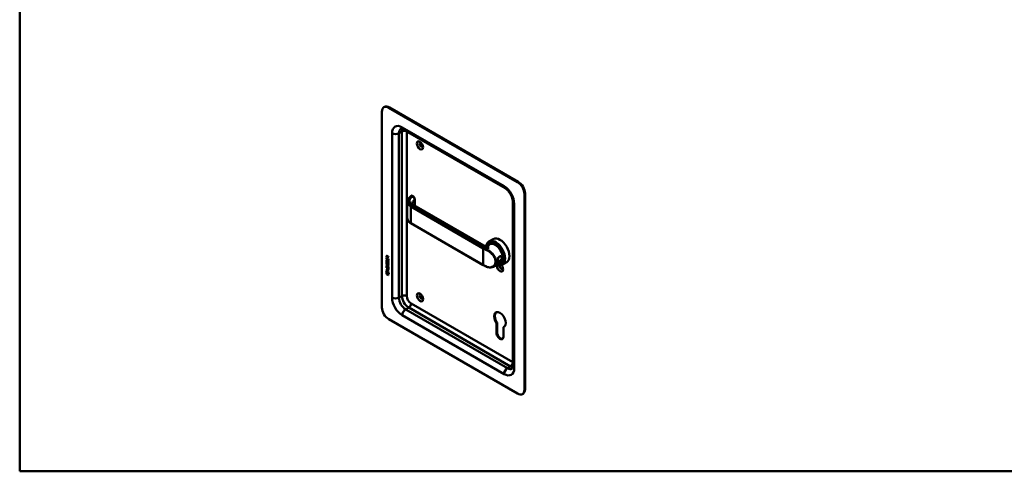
# Model space of a CAD drawing. Header units: millimetres. Extents: x 20 to 833, y 20 to 574.
# Tile 1 of 4: x 20 to 431, y 20 to 208. Entities that reach past the tile are written whole.
import ezdxf

# ---------------------------------------------------------------- set-up
doc = ezdxf.new("R2010")
doc.units = ezdxf.units.MM
doc.header["$LTSCALE"] = 2
for name, color, linetype, lineweight in [('Sichtbare Kanten(DIN)', 7, 'Continuous', 50), ('Sichtbare tangentiale Kanten(DIN)', 7, 'Continuous', 50), ('Skizziergeometrie(DIN)', 7, 'Continuous', 50)]:
    doc.layers.add(name, color=color, linetype=linetype, lineweight=lineweight)

# ---------------------------------------------------------------- blocks, each defined once
blk = doc.blocks.new('Ränder Standardrahmen')
at = {"layer": 'Skizziergeometrie(DIN)', "flags": 128}
blk.add_lwpolyline([(10, 10), (10, 287), (410, 287), (410, 10), (10, 10)], dxfattribs=at)

msp = doc.modelspace()

# ---------------------------------------------------------------- linework, layer by layer
at = {"layer": 'Sichtbare Kanten(DIN)'}
for p, q in [((171.08, 169.982), (171.08, 88.332)), ((171.909, 171.813), (172.192, 171.976)), ((227.649, 140.588), (173.909, 171.615)), ((227.932, 140.752), (174.192, 171.778)), ((222.406, 138.04), (179.98, 162.535)), ((230.477, 54.04), (230.477, 135.689)), ((230.76, 54.203), (230.76, 135.853)), ((181.639, 125.561), (181.639, 132.345)), ((184.023, 134.721), (183.656, 134.933)), ((184.804, 130.784), (184.804, 133.384)), ((225.649, 63.838), (225.649, 132.423)), ((213.588, 114.166), (184.408, 131.013)), ((213.265, 106.04), (183.143, 123.432)), ((217.495, 116.861), (215.685, 115.815)), ((216.242, 114.982), (216.072, 114.884)), ((216.115, 114.678), (215.207, 114.154)), ((172.964, 108.406), (172.964, 109.06)), ((172.964, 109.06), (173.063, 109.003)), ((173.006, 108.43), (172.964, 108.406)), ((173.772, 107.938), (172.964, 108.406)), ((173.008, 109.75), (172.965, 109.725)), ((172.965, 109.297), (172.965, 109.725)), ((173.007, 109.321), (172.965, 109.297)), ((173.773, 108.829), (172.965, 109.297)), ((173.006, 108.43), (173.007, 109.035)), ((173.772, 107.987), (173.006, 108.43)), ((173.007, 109.321), (173.008, 109.75)), ((173.773, 108.878), (173.007, 109.321)), ((173.012, 107.293), (173.108, 107.205)), ((173.013, 108.125), (173.108, 108.037)), ((173.063, 109.003), (173.063, 108.472)), ((173.063, 108.472), (173.316, 108.325)), ((173.064, 109.654), (173.064, 109.364)), ((173.064, 109.364), (173.351, 109.198)), ((173.067, 106.826), (173.07, 106.82)), ((173.068, 107.658), (173.07, 107.651)), ((173.151, 109.804), (173.109, 109.78)), ((173.292, 107.528), (173.25, 107.504)), ((173.295, 107.53), (173.253, 107.506)), ((173.261, 107.514), (173.265, 107.518)), ((173.304, 107.539), (173.307, 107.542)), ((173.316, 108.325), (173.316, 108.798)), ((173.316, 108.798), (173.414, 108.741)), ((173.358, 108.35), (173.316, 108.325)), ((173.351, 109.198), (173.352, 109.488)), ((173.394, 109.222), (173.351, 109.198)), ((173.358, 108.35), (173.358, 108.773)), ((173.394, 109.222), (173.394, 109.512)), ((173.414, 108.741), (173.414, 108.268)), ((173.414, 108.268), (173.674, 108.118)), ((173.435, 109.557), (173.774, 109.62)), ((173.773, 109.478), (173.45, 109.418)), ((173.493, 109.443), (173.45, 109.418)), ((173.45, 109.418), (173.45, 109.141)), ((173.45, 109.141), (173.773, 108.954)), ((173.527, 107.747), (173.484, 107.723)), ((173.526, 106.916), (173.484, 106.891)), ((173.774, 109.495), (173.493, 109.443)), ((173.557, 106.879), (173.554, 106.881)), ((173.558, 107.711), (173.555, 107.713)), ((173.6, 106.904), (173.557, 106.879)), ((173.6, 107.735), (173.558, 107.711)), ((173.6, 107.735), (173.597, 107.737)), ((173.6, 106.904), (173.597, 106.906)), ((173.655, 107.187), (173.612, 107.163)), ((173.674, 108.118), (173.674, 108.656)), ((173.674, 108.656), (173.773, 108.599)), ((173.716, 108.143), (173.674, 108.118)), ((173.716, 108.143), (173.717, 108.631)), ((173.773, 108.599), (173.772, 107.938)), ((173.774, 109.62), (173.773, 109.478)), ((173.773, 108.954), (173.773, 108.829)), ((217.269, 110.263), (217.269, 110.263)), ((220.515, 107.057), (217.507, 105.32)), ((220.842, 107.015), (220.672, 106.917)), ((223.095, 107.161), (221.285, 106.116)), ((172.81, 102.805), (172.94, 103.427)), ((172.853, 102.829), (172.81, 102.805)), ((173.918, 102.165), (172.81, 102.805)), ((172.853, 102.829), (172.973, 103.407)), ((173.909, 102.219), (172.853, 102.829)), ((172.94, 103.427), (173.79, 102.935)), ((172.96, 103.887), (172.961, 104.01)), ((173.003, 103.911), (172.96, 103.887)), ((173.769, 103.419), (172.96, 103.887)), ((172.961, 104.518), (172.961, 104.641)), ((172.961, 104.641), (173.769, 104.174)), ((173.003, 104.543), (172.961, 104.518)), ((173.312, 104.315), (172.961, 104.518)), ((172.961, 104.01), (173.312, 103.806)), ((172.962, 105.741), (172.962, 105.864)), ((172.962, 105.864), (173.434, 105.591)), ((173.004, 105.765), (172.962, 105.741)), ((173.428, 105.472), (172.962, 105.741)), ((172.962, 104.9), (172.962, 105.554)), ((172.962, 105.554), (173.061, 105.497)), ((173.004, 104.925), (172.962, 104.9)), ((173.77, 104.432), (172.962, 104.9)), ((172.963, 106.372), (172.963, 106.496)), ((172.963, 106.496), (173.428, 106.226)), ((173.005, 106.397), (172.963, 106.372)), ((173.435, 106.099), (172.963, 106.372)), ((173.003, 104.543), (173.003, 104.617)), ((173.355, 104.339), (173.003, 104.543)), ((173.003, 103.911), (173.003, 103.985)), ((173.769, 103.468), (173.003, 103.911)), ((173.004, 105.765), (173.005, 105.839)), ((173.47, 105.496), (173.004, 105.765)), ((173.004, 104.925), (173.004, 105.53)), ((173.77, 104.482), (173.004, 104.925)), ((173.005, 106.397), (173.005, 106.471)), ((173.477, 106.124), (173.005, 106.397)), ((173.061, 105.497), (173.06, 104.966)), ((173.06, 104.966), (173.313, 104.82)), ((173.292, 106.697), (173.249, 106.673)), ((173.295, 106.699), (173.252, 106.674)), ((173.261, 106.683), (173.264, 106.687)), ((173.303, 106.707), (173.306, 106.711)), ((173.355, 104.339), (173.312, 104.315)), ((173.312, 103.806), (173.312, 104.315)), ((173.355, 103.831), (173.312, 103.806)), ((173.313, 104.82), (173.314, 105.292)), ((173.356, 104.844), (173.313, 104.82)), ((173.314, 105.292), (173.412, 105.235)), ((173.355, 103.831), (173.355, 104.339)), ((173.356, 104.844), (173.356, 105.268)), ((173.412, 105.235), (173.412, 104.763)), ((173.412, 104.763), (173.672, 104.613)), ((173.456, 104.281), (173.413, 104.257)), ((173.769, 104.051), (173.413, 104.257)), ((173.413, 104.257), (173.413, 103.748)), ((173.413, 103.748), (173.769, 103.542)), ((173.769, 104.1), (173.456, 104.281)), ((173.654, 106.356), (173.612, 106.331)), ((173.671, 105.575), (173.629, 105.55)), ((173.672, 104.613), (173.672, 105.15)), ((173.672, 105.15), (173.77, 105.093)), ((173.714, 104.637), (173.672, 104.613)), ((173.684, 105.699), (173.684, 105.702)), ((173.714, 104.637), (173.714, 105.126)), ((173.726, 105.724), (173.726, 105.727)), ((173.769, 104.174), (173.769, 104.051)), ((173.769, 103.542), (173.769, 103.419)), ((173.77, 105.093), (173.77, 104.432)), ((173.79, 102.935), (173.918, 102.165)), ((172.94, 102.264), (172.94, 102.637)), ((172.94, 102.637), (173.788, 102.146)), ((172.982, 102.288), (172.94, 102.264)), ((173.788, 101.774), (172.94, 102.264)), ((172.982, 102.288), (172.983, 102.612)), ((173.788, 101.823), (172.982, 102.288)), ((173.788, 102.146), (173.788, 101.774)), ((173.909, 83.433), (227.649, 52.407)), ((218.853, 81.841), (219.135, 82.005)), ((218.853, 77.734), (218.853, 81.841)), ((219.135, 82.005), (219.135, 77.898)), ((221.738, 80.176), (222.02, 80.339)), ((221.738, 80.176), (221.738, 76.069)), ((229.649, 52.208), (229.932, 52.372))]:
    msp.add_line(p, q, dxfattribs=at)
for centre, major_axis, ratio, start_param, end_param in [((173.909, 168.349), (-2, 3.464), 0.5773503, 5.4977871, 7.0685835), ((174.192, 168.512), (-2, 3.464), 0.5773503, 5.4977871, 6.2831853), ((187.485, 156.265), (-0.53, 0.918), 0.5773503, 5.8272815, 9.8806818), ((227.649, 137.322), (2, -3.464), 0.5773503, 0.7853982, 2.3561945), ((227.932, 137.486), (-2, 3.464), 0.5773503, 3.9269908, 5.4977871), ((183.808, 129.974), (0.6, 1.039), 0.5773503, 0, 0.0065439), ((218.485, 110.966), (2.8, -4.85), 0.5773503, 5.616239, 10.0491416), ((218.428, 110.933), (-2.76, 4.78), 0.5773503, 2.4932761, 6.8886795), ((218.428, 110.933), (2.34, -4.053), 0.5773503, 5.9355207, 9.7724426), ((218.372, 110.9), (2.3, -3.984), 0.5773503, 5.9872224, 9.7207409), ((218.315, 110.868), (-2.26, 3.914), 0.5773503, 2.9106512, 6.5141268), ((218.457, 110.949), (-2.32, 4.018), 0.5773503, 5.5020883, 6.5389379), ((218.598, 111.031), (-2.32, 4.018), 0.5773503, 0.0304835, 0.1372034), ((218.315, 110.868), (-2.2, 3.811), 0.5773503, 3.1415927, 6.2831853), ((218.542, 110.998), (-2.3, 3.984), 0.5773503, 6.0631329, 6.2831853), ((220.295, 112.011), (-2.8, 4.85), 0.5773503, 3.1415927, 6.2831853), ((218.315, 110.868), (-2.26, 3.914), 0.5773503, 0.8867439, 0.8867828), ((218.315, 110.868), (-2.2, 3.811), 0.5773503, 0.8885279, 0.8885889), ((218.315, 110.868), (-2.2, 3.811), 0.5773503, 0.467157, 0.4671715), ((218.598, 111.031), (-2.32, 4.019), 0.5773503, 0.6216437, 0.6216528), ((218.598, 111.031), (-2.32, 4.018), 0.5773503, 0.9696753, 0.9697702), ((173.426, 108.467), (0.278, 0.917), 0.2812352, 2.6697512, 2.7307106), ((173.45, 107.702), (0.304, 0.982), 0.2703466, 2.6905514, 2.7496924), ((173.397, 109.209), (-0.285, 0.572), 0.3018726, 5.8544378, 6.8271823), ((173.279, 107.795), (0.059, 0.299), 0.7221699, 2.2112627, 2.6715564), ((173.28, 106.966), (0.062, 0.301), 0.7230879, 2.2199231, 2.6777544), ((173.44, 109.234), (-0.285, 0.572), 0.3018726, 5.8544378, 6.3016541), ((173.003, 109.41), (0.033, 0.522), 0.8552942, 5.0507542, 5.8815618), ((173.245, 107.532), (0.0248, 0.0325), 0.5839136, 4.3085899, 4.616668), ((173.287, 107.556), (0.0248, 0.0325), 0.5839136, 4.3085899, 4.616668), ((173.371, 106.437), (0.145, 0.462), 0.6153509, 5.6088275, 6.1305203), ((173.371, 107.268), (0.145, 0.462), 0.6150433, 5.609575, 6.1309628), ((173.414, 107.292), (0.145, 0.462), 0.6150433, 5.609575, 6.1309628), ((173.414, 106.461), (0.145, 0.462), 0.6153509, 5.6088275, 6.1305203), ((218.457, 109.48), (0.6, 1.039), 0.5773503, 3.765728, 3.7659927), ((218.598, 111.031), (1.95, -3.378), 0.5773503, 5.4380024, 5.4380701), ((218.315, 110.868), (-2.26, 3.914), 0.5773503, 2.397272, 2.3972934), ((218.372, 110.9), (2.3, -3.984), 0.5773503, 5.520667, 5.5206886), ((218.428, 110.933), (2.34, -4.053), 0.5773503, 5.5031444, 5.5031659), ((218.428, 110.933), (2.34, -4.053), 0.5773503, 5.565159, 5.5652125), ((218.372, 110.9), (2.3, -3.984), 0.5773503, 5.5840359, 5.5840928), ((218.315, 110.868), (-2.26, 3.914), 0.5773503, 2.4620884, 2.4621495), ((218.315, 110.868), (-2.2, 3.811), 0.5773503, 2.4695924, 2.4696968), ((218.598, 111.031), (-2.32, 4.018), 0.5773503, 2.3809769, 2.3811108), ((218.598, 111.031), (1.95, -3.377), 0.5773503, 5.5274188, 5.5274853), ((218.598, 111.031), (-2.26, 3.914), 0.5773503, 2.3841062, 2.384269), ((218.598, 111.031), (1.95, -3.378), 0.5773503, 5.7866076, 5.7866265), ((218.655, 111.063), (1.91, -3.308), 0.5773503, 6.0320666, 6.0320689), ((218.457, 110.949), (2.32, -4.018), 0.5773503, 6.0274328, 7.0642824), ((218.598, 111.031), (2.32, -4.018), 0.5773503, 6.1459819, 6.2527018), ((218.542, 110.998), (2.3, -3.984), 0.5773503, 0, 0.2200524), ((220.606, 111.951), (-1.51, 2.615), 0.5773503, 2.5190683, 2.519093), ((220.663, 112.223), (1.6, -2.771), 0.5773503, 5.7098913, 5.7099451), ((220.606, 111.951), (-1.51, 2.615), 0.5773503, 2.6409755, 2.6410183), ((220.352, 111.804), (1.51, -2.615), 0.5773503, 5.9279097, 5.9280159), ((218.598, 111.031), (-1.9, 3.291), 0.5773503, 3.7551205, 3.7555453), ((173.244, 106.7), (0.0248, 0.0325), 0.5839136, 4.3085899, 4.616668), ((173.287, 106.725), (0.0248, 0.0325), 0.5839136, 4.3085899, 4.616668), ((172.347, 105.324), (1.39, 0.562), 0.6425575, 6.0293145, 6.7477784), ((172.348, 107.624), (1.354, -2.201), 0.2164125, 5.9020216, 6.620361), ((167.056, 116.005), (6.576, -10.453), 0.0794051, 6.1336195, 6.4085525), ((172.391, 107.648), (1.354, -2.201), 0.2164125, 5.9020216, 6.2333915), ((167.098, 116.029), (6.576, -10.453), 0.0794051, 6.2801711, 6.4085525), ((218.428, 110.933), (-2.76, 4.781), 0.5773503, 2.3204949, 2.3204995), ((220.295, 104.989), (0.93, -1.611), 0.5773503, 3.6588999, 8.1384516), ((220.861, 105.316), (0.53, -0.918), 0.5773503, 3.7962348, 6.7390892), ((187.485, 92.905), (-0.53, 0.918), 0.5773503, 5.8272815, 9.8806818), ((173.909, 86.699), (-2, 3.464), 0.5773503, 0.7853982, 2.3561945), ((220.295, 83.27), (-1.72, 2.979), 0.5773503, 2.9910029, 8.0045714), ((220.578, 83.433), (-1.72, 2.979), 0.5773503, 0.0823146, 1.7213861), ((220.578, 83.433), (1.72, -2.979), 0.5773503, 6.1325955, 6.2008707), ((220.295, 76.901), (1.02, -1.767), 0.5773503, 3.9269908, 7.0685835), ((220.578, 77.065), (1.02, -1.767), 0.5773503, 3.9269908, 6.1440888), ((227.649, 55.673), (2, -3.464), 0.5773503, 5.4977871, 7.0685835), ((227.932, 55.836), (2, -3.464), 0.5773503, 0, 0.7853982)]:
    msp.add_ellipse(centre, major_axis=major_axis, ratio=ratio, start_param=start_param, end_param=end_param, dxfattribs=at)
for centre in [(186.92, 155.938), (186.92, 92.578)]:
    msp.add_ellipse(centre, major_axis=(-0.93, 1.611), ratio=0.5773503, dxfattribs=at)
for points, knots in [([(179.98, 162.535), (179.836, 162.617), (179.702, 162.682), (179.463, 162.776), (179.358, 162.806), (179.187, 162.841), (179.122, 162.845), (179.03, 162.844), (179.005, 162.839), (178.98, 162.833), (178.98, 162.832), (178.98, 162.832)], [1.57079633, 1.57079633, 1.57079633, 1.57079633, 1.72787596, 1.72787596, 1.88495559, 1.88495559, 2.04203522, 2.04203522, 2.19911486, 2.19911486, 2.35619449, 2.35619449, 2.35619449, 2.35619449]), ([(225.649, 132.423), (225.649, 132.684), (225.62, 132.988), (225.49, 133.66), (225.384, 134.032), (225.095, 134.8), (224.908, 135.196), (224.47, 135.961), (224.219, 136.329), (223.686, 136.986), (223.406, 137.277), (222.879, 137.734), (222.631, 137.91), (222.406, 138.04)], [0, 0, 0, 0, 0.2471265, 0.2471265, 0.5076091, 0.5076091, 0.778558, 0.778558, 1.053397, 1.053397, 1.3246151, 1.3246151, 1.5707963, 1.5707963, 1.5707963, 1.5707963]), ([(181.637, 132.424), (181.637, 132.733), (181.72, 133.047), (182.035, 133.635), (182.294, 133.904), (182.773, 134.403), (183.005, 134.645), (183.237, 134.887)], [0, 0, 0, 0, 0.3737874, 0.3737874, 0.7556892, 0.7556892, 1.1148689, 1.1148689, 1.1148689, 1.1148689]), ([(183.314, 134.947), (183.309, 134.944), (183.303, 134.94), (183.293, 134.934), (183.287, 134.93), (183.277, 134.922), (183.272, 134.918), (183.261, 134.91), (183.256, 134.906), (183.246, 134.896), (183.241, 134.892), (183.236, 134.887)], [3.14159265, 3.14159265, 3.14159265, 3.14159265, 3.19744319, 3.19744319, 3.25329373, 3.25329373, 3.30914426, 3.30914426, 3.3649948, 3.3649948, 3.42084533, 3.42084533, 3.42084533, 3.42084533]), ([(183.336, 134.955), (183.355, 134.964), (183.376, 134.972), (183.427, 134.984), (183.459, 134.986), (183.526, 134.983), (183.562, 134.975), (183.612, 134.955), (183.629, 134.947), (183.645, 134.939)], [0.005821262, 0.005821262, 0.005821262, 0.005821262, 0.022339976, 0.022339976, 0.046317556, 0.046317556, 0.074056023, 0.074056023, 0.088159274, 0.088159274, 0.088159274, 0.088159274]), ([(183.744, 131.759), (183.744, 131.684), (183.752, 131.629), (183.874, 131.446), (183.939, 131.367), (184.123, 131.199), (184.244, 131.109), (184.389, 131.023)], [0, 0, 0, 0, 0.32850114, 0.32850114, 0.50640169, 0.50640169, 0.68934823, 0.68934823, 0.68934823, 0.68934823]), ([(184.022, 134.721), (184.129, 134.659), (184.231, 134.577), (184.417, 134.386), (184.503, 134.274), (184.643, 134.041), (184.699, 133.916), (184.774, 133.675), (184.797, 133.556), (184.804, 133.422), (184.804, 133.404), (184.804, 133.385)], [0, 0, 0, 0, 0.1025785, 0.1025785, 0.20657185, 0.20657185, 0.306686, 0.306686, 0.40123598, 0.40123598, 0.41618558, 0.41618558, 0.41618558, 0.41618558]), ([(183.143, 123.432), (182.761, 123.652), (182.435, 123.913), (181.935, 124.493), (181.759, 124.823), (181.652, 125.294), (181.637, 125.43), (181.637, 125.566)], [0, 0, 0, 0, 0.39941581, 0.39941581, 0.81014538, 0.81014538, 0.97443161, 0.97443161, 0.97443161, 0.97443161]), ([(213.588, 114.166), (213.704, 114.099), (213.849, 114.038), (214.182, 113.953), (214.376, 113.937), (214.784, 113.974), (215.003, 114.045), (215.176, 114.136), (215.191, 114.145), (215.205, 114.153)], [0, 0, 0, 0, 0.15456086, 0.15456086, 0.33773025, 0.33773025, 0.55966759, 0.55966759, 0.58182462, 0.58182462, 0.58182462, 0.58182462]), ([(220.135, 109.647), (219.992, 109.565), (219.73, 109.304), (219.47, 108.742), (219.339, 108.128), (219.339, 107.42), (219.6, 107.139), (220.123, 107.343), (220.747, 107.8), (221.257, 108.528), (221.255, 109.191), (221.109, 109.464), (220.796, 109.777), (220.421, 109.811), (220.135, 109.647), (220.135, 109.647), (220.135, 109.647), (220.135, 109.647)], [-2.11504, -2.11504, -2.11504, -2.11504, -1.9639931, -1.8129167, -1.6618403, -1.510764, -1.2086112, -1.0575348, -0.9064584, -0.6043056, -0.4532292, -0.3399219, -0.3021528, 0, 0, 0, 0.0000295, 0.0000295, 0.0000295, 0.0000295]), ([(220.035, 109.548), (220.036, 109.548), (220.036, 109.548), (220.036, 109.548), (220.291, 109.695), (220.592, 109.67), (220.794, 109.507), (220.819, 109.487), (220.843, 109.465), (220.865, 109.441), (220.931, 109.368), (220.98, 109.28), (221.009, 109.18), (221.048, 109.048), (221.048, 108.895), (221.01, 108.741), (220.933, 108.434), (220.7, 108.12), (220.436, 107.882), (220.304, 107.763), (220.164, 107.662), (220.036, 107.588), (219.908, 107.515), (219.792, 107.468), (219.696, 107.455), (219.505, 107.43), (219.393, 107.544), (219.356, 107.786), (219.351, 107.818), (219.347, 107.853), (219.345, 107.89)], [2.1150399, 2.1150399, 2.1150399, 2.1150399, 2.1150695, 2.1150695, 2.1150695, 2.4172223, 2.4172223, 2.4172223, 2.4549914, 2.4549914, 2.4549914, 2.5682987, 2.5682987, 2.5682987, 2.7193751, 2.7193751, 2.7193751, 3.0215279, 3.0215279, 3.0215279, 3.1726043, 3.1726043, 3.1726043, 3.3236807, 3.3236807, 3.3236807, 3.6258335, 3.6258335, 3.6258335, 3.6664416, 3.6664416, 3.6664416, 3.6664416]), ([(173.684, 105.702), (173.684, 105.718), (173.683, 105.733), (173.678, 105.78), (173.672, 105.813), (173.651, 105.874), (173.638, 105.901), (173.604, 105.956), (173.584, 105.98), (173.523, 106.043), (173.477, 106.075), (173.435, 106.099)], [0, 0, 0, 0, 0.01400423, 0.01400423, 0.0408947, 0.0408947, 0.06439039, 0.06439039, 0.08887549, 0.08887549, 0.13413559, 0.13413559, 0.13413559, 0.13413559]), ([(173.726, 105.727), (173.726, 105.742), (173.725, 105.758), (173.721, 105.805), (173.714, 105.837), (173.693, 105.898), (173.68, 105.926), (173.646, 105.98), (173.626, 106.005), (173.565, 106.067), (173.52, 106.099), (173.477, 106.124)], [0, 0, 0, 0, 0.01400423, 0.01400423, 0.0408947, 0.0408947, 0.06439039, 0.06439039, 0.08887549, 0.08887549, 0.13413559, 0.13413559, 0.13413559, 0.13413559]), ([(214.778, 105.262), (214.672, 105.311), (214.567, 105.36), (214.359, 105.46), (214.256, 105.51), (214.053, 105.613), (213.952, 105.664), (213.752, 105.77), (213.653, 105.823), (213.458, 105.931), (213.361, 105.985), (213.265, 106.04)], [1.45604081, 1.45604081, 1.45604081, 1.45604081, 1.47899191, 1.47899191, 1.50194302, 1.50194302, 1.52489412, 1.52489412, 1.54784522, 1.54784522, 1.57079633, 1.57079633, 1.57079633, 1.57079633]), ([(217.491, 105.311), (217.178, 105.13), (216.818, 105.013), (216.076, 104.932), (215.685, 104.966), (215.127, 105.119), (214.95, 105.183), (214.777, 105.262)], [0, 0, 0, 0, 0.35754183, 0.35754183, 0.71028226, 0.71028226, 0.87351792, 0.87351792, 0.87351792, 0.87351792]), ([(225.406, 62.823), (225.406, 62.823), (225.407, 62.822), (225.425, 62.841), (225.442, 62.86), (225.489, 62.939), (225.518, 62.998), (225.573, 63.163), (225.6, 63.269), (225.638, 63.523), (225.649, 63.672), (225.649, 63.838)], [5.49778714, 5.49778714, 5.49778714, 5.49778714, 5.65486678, 5.65486678, 5.81194641, 5.81194641, 5.96902604, 5.96902604, 6.12610567, 6.12610567, 6.28318531, 6.28318531, 6.28318531, 6.28318531])]:
    msp.add_open_spline(points, degree=3, knots=knots, dxfattribs=at)
for points in [[(181.639, 132.424), (181.639, 132.422), (181.639, 132.421), (181.639, 132.419)], [(183.744, 131.759), (183.744, 131.759), (183.744, 131.76), (183.744, 131.76)], [(172.977, 106.831), (172.951, 106.924), (172.943, 107.005), (172.955, 107.105)], [(172.978, 107.662), (172.952, 107.755), (172.944, 107.836), (172.956, 107.937)], [(172.955, 107.105), (172.96, 107.148), (172.972, 107.209), (172.992, 107.254)], [(172.956, 107.937), (172.961, 107.979), (172.972, 108.04), (172.992, 108.085)], [(172.965, 109.725), (172.969, 109.867), (173.035, 109.98), (173.208, 109.88)], [(173.135, 106.589), (173.072, 106.636), (173.007, 106.721), (172.977, 106.831)], [(173.136, 107.42), (173.073, 107.468), (173.008, 107.553), (172.978, 107.662)], [(173.02, 107.687), (172.994, 107.78), (172.986, 107.861), (172.998, 107.961)], [(173.019, 106.855), (172.994, 106.949), (172.986, 107.03), (172.997, 107.13)], [(172.992, 108.085), (172.998, 108.098), (173.013, 108.125), (173.013, 108.125)], [(172.992, 107.254), (172.997, 107.267), (173.012, 107.293), (173.012, 107.293)], [(172.997, 107.13), (173.002, 107.171), (173.014, 107.23), (173.033, 107.274)], [(172.998, 107.961), (173.003, 108.003), (173.014, 108.061), (173.033, 108.106)], [(173.008, 109.75), (173.01, 109.818), (173.026, 109.88), (173.061, 109.914)], [(173.178, 106.613), (173.114, 106.661), (173.049, 106.746), (173.019, 106.855)], [(173.178, 107.445), (173.115, 107.492), (173.05, 107.577), (173.02, 107.687)], [(173.064, 107.079), (173.046, 107.007), (173.044, 106.935), (173.061, 106.855)], [(173.064, 107.91), (173.046, 107.838), (173.045, 107.766), (173.061, 107.686)], [(173.108, 108.037), (173.108, 108.037), (173.074, 107.95), (173.064, 107.91)], [(173.108, 107.205), (173.108, 107.205), (173.074, 107.118), (173.064, 107.079)], [(173.128, 107.548), (173.17, 107.504), (173.223, 107.485), (173.253, 107.506)], [(173.18, 107.391), (173.151, 107.408), (173.145, 107.413), (173.136, 107.42)], [(173.222, 107.415), (173.193, 107.432), (173.188, 107.438), (173.178, 107.445)], [(173.357, 107.407), (173.324, 107.358), (173.269, 107.338), (173.18, 107.391)], [(173.352, 109.488), (173.352, 109.577), (173.327, 109.697), (173.21, 109.765)], [(173.34, 107.387), (173.31, 107.379), (173.271, 107.386), (173.222, 107.415)], [(173.394, 109.512), (173.394, 109.601), (173.369, 109.722), (173.252, 109.79)], [(173.264, 106.687), (173.283, 106.711), (173.3, 106.755), (173.315, 106.826)], [(173.265, 107.518), (173.284, 107.543), (173.3, 107.587), (173.316, 107.658)], [(173.292, 107.528), (173.293, 107.529), (173.294, 107.53), (173.295, 107.53)], [(173.306, 106.711), (173.326, 106.736), (173.342, 106.78), (173.357, 106.851)], [(173.307, 107.542), (173.326, 107.567), (173.343, 107.611), (173.358, 107.682)], [(173.315, 106.826), (173.339, 106.933), (173.368, 106.985), (173.408, 107.017)], [(173.316, 107.658), (173.339, 107.764), (173.368, 107.816), (173.408, 107.848)], [(173.412, 107.553), (173.396, 107.484), (173.379, 107.44), (173.357, 107.407)], [(173.357, 106.851), (173.379, 106.947), (173.405, 106.999), (173.439, 107.032)], [(173.358, 107.682), (173.38, 107.778), (173.405, 107.83), (173.439, 107.863)], [(173.408, 107.848), (173.435, 107.869), (173.471, 107.871), (173.522, 107.85)], [(173.408, 107.017), (173.434, 107.038), (173.471, 107.04), (173.522, 107.018)], [(173.425, 106.779), (173.423, 106.77), (173.411, 106.722), (173.411, 106.722)], [(173.425, 107.61), (173.423, 107.602), (173.412, 107.554), (173.412, 107.553)], [(173.478, 107.719), (173.458, 107.701), (173.441, 107.666), (173.425, 107.61)], [(173.477, 106.887), (173.457, 106.87), (173.44, 106.835), (173.425, 106.779)], [(173.554, 106.881), (173.52, 106.901), (173.498, 106.903), (173.477, 106.887)], [(173.555, 107.713), (173.52, 107.733), (173.499, 107.734), (173.478, 107.719)], [(173.522, 107.85), (173.603, 107.815), (173.683, 107.736), (173.738, 107.601)], [(173.522, 107.018), (173.603, 106.984), (173.683, 106.905), (173.738, 106.77)], [(173.597, 106.906), (173.566, 106.924), (173.545, 106.927), (173.526, 106.916)], [(173.597, 107.737), (173.566, 107.755), (173.546, 107.758), (173.527, 107.747)], [(173.612, 107.163), (173.612, 107.163), (173.656, 107.22), (173.673, 107.304)], [(173.717, 107.074), (173.711, 107.079), (173.612, 107.163), (173.612, 107.163)], [(173.655, 107.187), (173.655, 107.187), (173.699, 107.245), (173.715, 107.328)], [(173.739, 107.115), (173.709, 107.141), (173.655, 107.187), (173.655, 107.187)], [(173.673, 107.304), (173.692, 107.401), (173.692, 107.491), (173.662, 107.573)], [(173.715, 106.497), (173.734, 106.594), (173.734, 106.684), (173.704, 106.766)], [(173.715, 107.328), (173.735, 107.426), (173.735, 107.516), (173.705, 107.598)], [(173.78, 107.272), (173.772, 107.169), (173.727, 107.087), (173.717, 107.074)], [(173.738, 107.601), (173.769, 107.525), (173.785, 107.444), (173.784, 107.356)], [(173.738, 106.77), (173.769, 106.693), (173.784, 106.613), (173.784, 106.525)], [(173.784, 107.356), (173.784, 107.328), (173.783, 107.302), (173.78, 107.272)], [(219.86, 109.415), (219.915, 109.468), (219.974, 109.513), (220.035, 109.548)], [(173.127, 106.717), (173.169, 106.673), (173.222, 106.654), (173.252, 106.674)], [(173.179, 106.56), (173.15, 106.576), (173.145, 106.582), (173.135, 106.589)], [(173.221, 106.584), (173.193, 106.601), (173.187, 106.606), (173.178, 106.613)], [(173.357, 106.576), (173.324, 106.526), (173.269, 106.506), (173.179, 106.56)], [(173.34, 106.555), (173.309, 106.548), (173.271, 106.555), (173.221, 106.584)], [(173.292, 106.697), (173.293, 106.698), (173.294, 106.698), (173.295, 106.699)], [(173.411, 106.722), (173.396, 106.652), (173.378, 106.609), (173.357, 106.576)], [(173.612, 106.331), (173.612, 106.331), (173.656, 106.389), (173.672, 106.472)], [(173.716, 106.243), (173.71, 106.248), (173.612, 106.331), (173.612, 106.331)], [(173.654, 106.356), (173.654, 106.356), (173.698, 106.413), (173.715, 106.497)], [(173.739, 106.284), (173.708, 106.31), (173.654, 106.356), (173.654, 106.356)], [(173.672, 106.472), (173.692, 106.57), (173.692, 106.66), (173.662, 106.742)], [(173.78, 106.441), (173.771, 106.337), (173.726, 106.255), (173.716, 106.243)], [(173.784, 106.525), (173.784, 106.497), (173.782, 106.47), (173.78, 106.441)]]:
    msp.add_open_spline(points, degree=3, dxfattribs=at)
at = {"layer": 'Sichtbare tangentiale Kanten(DIN)'}
for p, q in [((173.909, 171.615), (174.192, 171.778)), ((175.323, 92.415), (175.323, 161.001)), ((178.152, 161.001), (179.424, 161.735)), ((178.152, 161.001), (178.152, 92.415)), ((179.424, 93.15), (179.424, 161.735)), ((179.566, 163.45), (221.992, 138.955)), ((181.404, 161.712), (181.404, 93.15)), ((227.932, 140.752), (227.649, 140.588)), ((230.477, 135.689), (230.76, 135.853)), ((183.414, 134.937), (183.823, 134.701)), ((184.744, 133.264), (184.744, 130.819)), ((226.235, 131.607), (226.235, 63.021)), ((183.101, 130.382), (213.224, 112.991)), ((183.101, 130.382), (183.101, 123.523)), ((183.808, 130.954), (183.243, 130.627)), ((213.365, 113.236), (183.243, 130.627)), ((183.808, 130.954), (215.345, 112.746)), ((213.224, 106.132), (183.101, 123.523)), ((213.224, 112.991), (213.224, 106.132)), ((215.345, 112.746), (214.861, 112.466)), ((172.997, 107.13), (172.955, 107.105)), ((172.998, 107.961), (172.956, 107.937)), ((173.019, 106.855), (172.977, 106.831)), ((173.02, 107.687), (172.978, 107.662)), ((173.031, 108.108), (172.992, 108.085)), ((173.031, 107.276), (172.992, 107.254)), ((173.178, 107.445), (173.136, 107.42)), ((173.222, 107.415), (173.18, 107.391)), ((173.252, 109.79), (173.21, 109.765)), ((173.304, 107.539), (173.261, 107.514)), ((173.307, 107.542), (173.265, 107.518)), ((173.357, 106.851), (173.315, 106.826)), ((173.358, 107.682), (173.316, 107.658)), ((173.394, 109.512), (173.352, 109.488)), ((173.428, 107.859), (173.408, 107.848)), ((173.427, 107.028), (173.408, 107.017)), ((173.597, 106.906), (173.554, 106.881)), ((173.597, 107.737), (173.555, 107.713)), ((173.705, 107.598), (173.662, 107.573)), ((173.704, 106.766), (173.662, 106.742)), ((173.715, 107.328), (173.673, 107.304)), ((220.136, 109.646), (220.036, 109.548)), ((173.178, 106.613), (173.135, 106.589)), ((173.221, 106.584), (173.179, 106.56)), ((173.303, 106.707), (173.261, 106.683)), ((173.306, 106.711), (173.264, 106.687)), ((173.47, 105.496), (173.428, 105.472)), ((173.477, 106.124), (173.435, 106.099)), ((173.715, 106.497), (173.672, 106.472)), ((173.726, 105.727), (173.684, 105.702)), ((173.726, 105.724), (173.684, 105.699)), ((178.152, 92.415), (179.424, 93.15)), ((180.98, 87.516), (182.253, 88.251)), ((180.98, 87.516), (223.406, 63.021)), ((224.679, 63.756), (182.253, 88.251)), ((183.243, 89.965), (225.649, 65.482)), ((221.992, 60.572), (179.566, 85.066)), ((218.853, 77.734), (219.135, 77.898)), ((223.406, 63.021), (224.679, 63.756)), ((230.76, 54.203), (230.477, 54.04))]:
    msp.add_line(p, q, dxfattribs=at)
for centre, major_axis, ratio, start_param, end_param in [((179.566, 158.551), (-3, 5.196), 0.5773503, 5.4977871, 7.0685835), ((176.737, 161.817), (-2, 0), 0.5773503, 0.7853982, 2.3561945), ((180.98, 159.368), (-2, 3.464), 0.5773503, 0, 0.7853982), ((182.253, 160.102), (-2, 3.464), 0.5773503, 0.4466656, 0.7853982), ((180.414, 161.164), (-1.4, 0), 0.5773503, 4.128853, 5.4977871), ((180.98, 164.267), (-1, -1.732), 0.5773503, 5.4977871, 6.2831853), ((223.406, 139.772), (-1, -1.732), 0.5773503, 5.4977871, 6.2831853), ((221.992, 134.056), (-3, 5.196), 0.5773503, 3.9269908, 5.4977871), ((183.381, 134.748), (-0.144, 0.139), 0.714124, 5.3134016, 6.2788815), ((183.414, 134.774), (-0.1, 0.173), 0.5773503, 5.4977871, 6.2831853), ((183.556, 134.855), (0.2, 0), 0.5773503, 2.3561945, 2.6354472), ((183.556, 134.529), (0.053, -0.438), 0.7115312, 2.6501937, 3.435594), ((183.823, 134.374), (0.2, 0.346), 0.5773503, 0.0063976, 0.7853982), ((184.404, 133.386), (0.4, 0), 0.5773503, 5.7287616, 6.2824619), ((227.649, 132.423), (-2, 0), 0.5773503, 0, 0.7853982), ((183.243, 130.464), (0.1, 0.173), 0.5773503, 0.7853982, 2.3561945), ((183.808, 129.974), (0.6, 1.039), 0.5773503, 0.0065439, 0.7853982), ((183.243, 123.605), (-0.1, -0.173), 0.5773503, 5.4977871, 6.2831853), ((213.365, 113.072), (0.1, 0.173), 0.5773503, 0.7853982, 2.3561945), ((225.716, 120.203), (17.667, 0), 0.5773503, 3.9269908, 4.0417463), ((225.716, 120.366), (-17.467, 0), 0.5773503, 0.7853982, 0.9001537), ((214.861, 112.303), (0.083, 0.182), 0.5074441, 0.7342425, 2.3050388), ((225.716, 113.344), (-17.667, 0), 0.5773503, 0.7853982, 0.9001537), ((213.365, 106.214), (-0.1, -0.173), 0.5773503, 5.4977871, 6.2831853), ((214.861, 105.444), (-0.083, -0.182), 0.5074441, 5.4466314, 6.2810513), ((176.737, 93.231), (-2, 0), 0.5773503, 0.7853982, 2.3561945), ((179.566, 89.965), (3, -5.196), 0.5773503, 3.9269908, 5.4977871), ((180.98, 90.782), (2, -3.464), 0.5773503, 3.9269908, 5.4977871), ((180.414, 92.578), (-1.4, 0), 0.5773503, 3.9269908, 5.4977871), ((182.253, 91.517), (-2, 3.464), 0.5773503, 0.7853982, 2.3561945), ((183.243, 92.088), (1.3, -2.252), 0.5773503, 3.9269908, 5.4977871), ((180.98, 85.883), (1, 1.732), 0.5773503, 0.7853982, 2.3561945), ((182.253, 89.394), (0.7, 1.212), 0.5773503, 3.9269908, 5.4977871), ((223.406, 61.388), (-1, -1.732), 0.5773503, 3.9269908, 5.4977871), ((221.992, 65.471), (3, -5.196), 0.5773503, 5.4977871, 7.0685835), ((223.406, 66.287), (2, -3.464), 0.5773503, 5.4977871, 6.2831853), ((224.679, 64.899), (-0.7, -1.212), 0.5773503, 0.7853982, 2.1543323), ((224.679, 67.022), (-2, 3.464), 0.5773503, 2.3561945, 2.694927), ((227.649, 63.838), (-2, 0), 0.5773503, 0, 0.7853982)]:
    msp.add_ellipse(centre, major_axis=major_axis, ratio=ratio, start_param=start_param, end_param=end_param, dxfattribs=at)
for points, knots in [([(181.639, 132.419), (181.639, 132.162), (181.697, 131.905), (181.815, 131.657), (182.043, 131.178), (182.492, 130.734), (183.101, 130.382)], [-0.9457803, -0.9457803, -0.9457803, -0.9457803, -0.62318252, -0.62318252, -0.62318252, 0, 0, 0, 0]), ([(183.243, 130.627), (182.952, 130.795), (182.44, 131.179), (181.958, 131.843), (181.783, 132.559), (181.908, 133.156), (182.131, 133.555), (182.295, 133.772), (182.389, 133.878), (182.753, 134.257), (183.067, 134.584), (183.381, 134.911)], [0, 0, 0, 0, 0.3081929, 0.6163858, 0.9245787, 1.2327717, 1.3868681, 1.4639163, 1.5409646, 1.5409646, 2.0267649, 2.0267649, 2.0267649, 2.0267649]), ([(183.823, 134.701), (183.765, 134.646), (183.707, 134.592), (183.281, 134.199), (182.918, 133.852), (182.502, 133.031), (182.484, 132.563), (182.861, 131.684), (183.254, 131.273), (183.808, 130.954)], [-1.7794277, -1.7794277, -1.7794277, -1.7794277, -1.6962691, -1.6962691, -1.1762678, -1.1762678, -0.5877823, -0.5877823, 0, 0, 0, 0]), ([(183.744, 131.76), (183.744, 131.94), (183.788, 132.12), (184.015, 132.57), (184.296, 132.851), (184.693, 133.216), (184.719, 133.24), (184.744, 133.264)], [0.85745564, 0.85745564, 0.85745564, 0.85745564, 1.17626777, 1.17626777, 1.69626914, 1.69626914, 1.73246287, 1.73246287, 1.73246287, 1.73246287]), ([(183.823, 134.701), (184.029, 134.599), (184.236, 134.42), (184.398, 134.202), (184.45, 134.132), (184.497, 134.058), (184.539, 133.982), (184.667, 133.746), (184.744, 133.487), (184.744, 133.264)], [-0.3184908, -0.3184908, -0.3184908, -0.3184908, -0.18071066, -0.18071066, -0.18071066, -0.13649606, -0.13649606, -0.13649606, 0, 0, 0, 0]), ([(183.101, 123.523), (182.492, 123.875), (182.043, 124.319), (181.815, 124.798), (181.697, 125.046), (181.639, 125.303), (181.639, 125.561)], [-2.15946939, -2.15946939, -2.15946939, -2.15946939, -1.53628687, -1.53628687, -1.53628687, -1.21368909, -1.21368909, -1.21368909, -1.21368909]), ([(213.588, 114.166), (213.746, 114.075), (214.115, 113.833), (214.701, 113.362), (215.13, 112.96), (215.343, 112.748), (215.344, 112.747), (215.345, 112.746)], [-1.0372361, -1.0372361, -1.0372361, -1.0372361, -0.7503747, -0.3751874, 0, 0, 0.0020648, 0.0020648, 0.0020648, 0.0020648]), ([(214.737, 112.212), (215.241, 111.981), (215.768, 111.648), (216.261, 111.247), (216.753, 110.846), (217.211, 110.376), (217.579, 109.868), (217.948, 109.36), (218.227, 108.813), (218.366, 108.271), (218.506, 107.73), (218.505, 107.194), (218.366, 106.726), (218.226, 106.259), (217.948, 105.86), (217.579, 105.572), (217.211, 105.285), (216.753, 105.109), (216.26, 105.068), (215.768, 105.028), (215.241, 105.123), (214.737, 105.354)], [0, 0, 0, 0, 0.4776116, 0.4776116, 0.4776116, 0.9552233, 0.9552233, 0.9552233, 1.4328349, 1.4328349, 1.4328349, 1.9104465, 1.9104465, 1.9104465, 2.3880581, 2.3880581, 2.3880581, 2.8656698, 2.8656698, 2.8656698, 3.3432814, 3.3432814, 3.3432814, 3.3432814]), ([(217.491, 105.311), (217.593, 105.37), (217.69, 105.436), (217.781, 105.509), (218.159, 105.809), (218.444, 106.226), (218.587, 106.715), (218.73, 107.204), (218.73, 107.766), (218.587, 108.334), (218.444, 108.902), (218.159, 109.476), (217.782, 110.009), (217.404, 110.543), (216.935, 111.036), (216.429, 111.457), (215.923, 111.878), (215.381, 112.225), (214.861, 112.466)], [-2.5041291, -2.5041291, -2.5041291, -2.5041291, -2.3880581, -2.3880581, -2.3880581, -1.9104465, -1.9104465, -1.9104465, -1.4328349, -1.4328349, -1.4328349, -0.9552233, -0.9552233, -0.9552233, -0.4776116, -0.4776116, -0.4776116, 0, 0, 0, 0]), ([(215.345, 112.746), (215.345, 112.747), (215.345, 112.748), (215.351, 112.982), (215.363, 113.407), (215.362, 113.883), (215.322, 114.151), (215.253, 114.18), (215.205, 114.153)], [-0.0020648, -0.0020648, -0.0020648, -0.0020648, 0, 0, 0.3751874, 0.7503747, 1.1255621, 1.4492128, 1.4492128, 1.4492128, 1.4492128])]:
    msp.add_open_spline(points, degree=3, knots=knots, dxfattribs=at)

# ---------------------------------------------------------------- block references
at = {"xscale": 2, "yscale": 2, "zscale": 2}
msp.add_blockref('Ränder Standardrahmen', (0, 0), dxfattribs=at)

doc.saveas('drawing.dxf')
